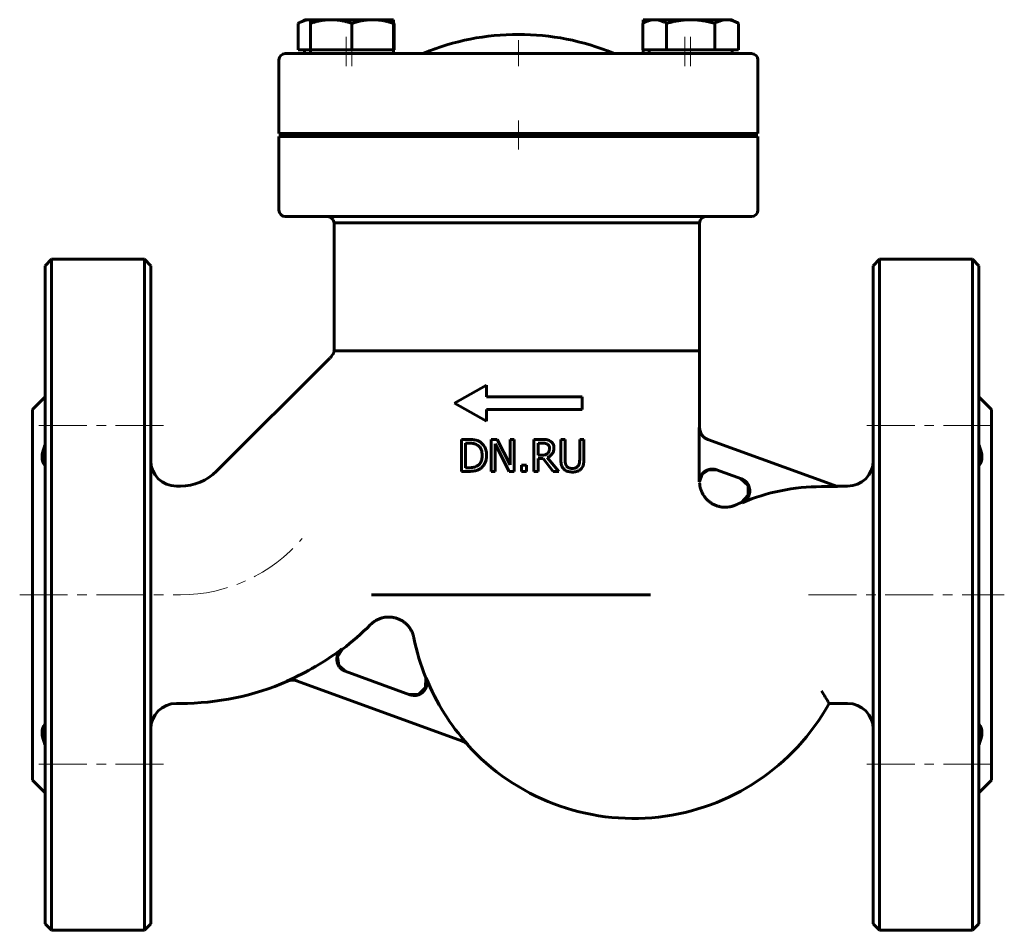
# Model space of a CAD drawing. Header units: millimetres. Extents: x -77 to 77, y -71 to 71.
import ezdxf

# ---------------------------------------------------------------- set-up
doc = ezdxf.new("R2010")
doc.units = ezdxf.units.MM
doc.linetypes.add('K5LT_AXLED', pattern=[12, 7.5, -1.5, 1.5, -1.5])
doc.linetypes.add('K5LT_BASIC', pattern=[0])
doc.layers.add('Системный слой (1)', color=7, linetype='Continuous', true_color=0x6c6c6c)

# ---------------------------------------------------------------- blocks, each defined once
blk = doc.blocks.new('U0')
at = {"layer": 'Системный слой (1)', "color": 143, "linetype": 'K5LT_BASIC', "lineweight": 60, "true_color": 0x33acca}
for start, end in [(191.049, 201.7778), (221.9415, 330.9407)]:
    blk.add_arc((19, -18.75), 35, start, end, dxfattribs=at)
blk = doc.blocks.new('U1')
at = {"layer": 'Системный слой (1)', "color": 143, "linetype": 'K5LT_BASIC', "lineweight": 60, "true_color": 0x33acca}
for start, end in [(307.0849, 315), (270, 293.5132)]:
    blk.add_arc((-51.86, 6.25), 42, start, end, dxfattribs=at)
blk = doc.blocks.new('U2')
at = {"layer": 'Системный слой (1)', "color": 143, "linetype": 'K5LT_BASIC', "lineweight": 60, "true_color": 0x33acca}
for p, q in [((56.5, -18.75), (56.5, 32.75)), ((56.5, -70.25), (56.5, -18.75))]:
    blk.add_line(p, q, dxfattribs=at)
blk = doc.blocks.new('U3')
at = {"layer": 'Системный слой (1)', "color": 143, "linetype": 'K5LT_BASIC', "lineweight": 60, "true_color": 0x33acca}
for p, q in [((-56.5, -18.75), (-56.5, 32.75)), ((-56.5, -70.25), (-56.5, -18.75))]:
    blk.add_line(p, q, dxfattribs=at)
blk = doc.blocks.new('U4')
at = {"layer": 'Системный слой (1)', "color": 143, "linetype": 'K5LT_BASIC', "lineweight": 60, "true_color": 0x33acca}
for p, q in [((-28.4, 18.39), (-28.3, 18.51)), ((-28.3, 18.51), (-28.12, 18.74)), ((-28.12, 18.74), (-27.97, 18.96)), ((-28.51, 18.28), (-28.5, 18.29)), ((-28.51, 18.28), (-28.51, 18.28)), ((-28.51, 18.28), (-28.51, 18.28)), ((-28.51, 18.28), (-28.51, 18.28)), ((-28.51, 18.28), (-28.51, 18.28)), ((-28.51, 18.28), (-28.51, 18.28)), ((-28.51, 18.28), (-28.51, 18.28)), ((-28.51, 18.28), (-28.51, 18.28)), ((-28.51, 18.28), (-28.51, 18.28)), ((-28.51, 18.28), (-28.51, 18.28)), ((-28.51, 18.28), (-28.51, 18.28)), ((-28.51, 18.28), (-28.51, 18.28)), ((-28.51, 18.28), (-28.51, 18.28)), ((-28.51, 18.28), (-28.51, 18.28)), ((-28.51, 18.28), (-28.51, 18.28)), ((-28.5, 18.29), (-28.48, 18.31)), ((-28.5, 18.29), (-28.5, 18.29)), ((-28.48, 18.31), (-28.46, 18.33)), ((-28.46, 18.33), (-28.4, 18.39))]:
    blk.add_line(p, q, dxfattribs=at)
blk = doc.blocks.new('U5')
at = {"layer": 'Системный слой (1)', "color": 143, "linetype": 'K5LT_BASIC', "lineweight": 60, "true_color": 0x33acca}
for p, q in [((75, -18.75), (75, 10.25)), ((75, -47.75), (75, -18.75))]:
    blk.add_line(p, q, dxfattribs=at)
blk = doc.blocks.new('U6')
at = {"layer": 'Системный слой (1)', "color": 143, "linetype": 'K5LT_BASIC', "lineweight": 60, "true_color": 0x33acca}
for p, q in [((-13.51, -33.23), (-13.5, -31.74)), ((-14.55, -34.31), (-13.51, -33.23)), ((-16.04, -34.36), (-14.55, -34.31))]:
    blk.add_line(p, q, dxfattribs=at)
blk = doc.blocks.new('U7')
at = {"layer": 'Системный слой (1)', "color": 143, "linetype": 'K5LT_BASIC', "lineweight": 60, "true_color": 0x33acca}
for p, q in [((-75, -18.75), (-75, 10.25)), ((-75, -47.75), (-75, -18.75))]:
    blk.add_line(p, q, dxfattribs=at)
blk = doc.blocks.new('U8')
at = {"layer": 'Системный слой (1)', "color": 143, "linetype": 'K5LT_BASIC', "lineweight": 60, "true_color": 0x33acca}
for p, q in [((35.79, -0.58), (36.92, -1.63)), ((36.92, -1.63), (36.96, -3.18)), ((36.96, -3.18), (35.88, -4.3))]:
    blk.add_line(p, q, dxfattribs=at)
blk = doc.blocks.new('U9')
at = {"layer": 'Системный слой (1)', "color": 143, "linetype": 'K5LT_BASIC', "lineweight": 60, "true_color": 0x33acca}
for p, q in [((-73, 32.75), (-73, -18.75)), ((-73, -18.75), (-73, -70.25))]:
    blk.add_line(p, q, dxfattribs=at)
blk = doc.blocks.new('U10')
at = {"layer": 'Системный слой (1)', "color": 143, "linetype": 'K5LT_BASIC', "lineweight": 60, "true_color": 0x33acca}
for p, q in [((73, 32.75), (73, -18.75)), ((73, -18.75), (73, -70.25))]:
    blk.add_line(p, q, dxfattribs=at)
blk = doc.blocks.new('U11')
at = {"layer": 'Системный слой (1)', "color": 143, "linetype": 'K5LT_BASIC', "lineweight": 60, "true_color": 0x33acca}
for p, q in [((-27.28, -28.44), (-26.53, -27.26)), ((-27.07, -29.82), (-27.28, -28.44)), ((-26.01, -30.73), (-27.07, -29.82))]:
    blk.add_line(p, q, dxfattribs=at)
blk = doc.blocks.new('U12')
at = {"layer": 'Системный слой (1)', "color": 143, "linetype": 'K5LT_BASIC', "lineweight": 60, "true_color": 0x33acca}
for p, q in [((29.75, 0.11), (29.34, -1.07)), ((30.78, 0.83), (29.75, 0.11)), ((32.03, 0.79), (30.78, 0.83))]:
    blk.add_line(p, q, dxfattribs=at)
blk = doc.blocks.new('U13')
at = {"layer": 'Системный слой (1)', "color": 143, "linetype": 'K5LT_BASIC', "lineweight": 60, "true_color": 0x33acca}
for p, q in [((-18.5, 70.71), (-18.54, 70.72)), ((-18.47, 70.69), (-18.5, 70.71)), ((-18.44, 70.67), (-18.47, 70.69))]:
    blk.add_line(p, q, dxfattribs=at)
blk = doc.blocks.new('U14')
at = {"layer": 'Системный слой (1)', "color": 143, "linetype": 'K5LT_BASIC', "lineweight": 60, "true_color": 0x33acca}
for p, q in [((-31.56, 71.25), (-31.57, 71.25)), ((-31.55, 71.25), (-31.56, 71.25)), ((-31.53, 71.25), (-31.55, 71.25))]:
    blk.add_line(p, q, dxfattribs=at)
blk = doc.blocks.new('U15')
at = {"layer": 'Системный слой (1)', "color": 143, "linetype": 'K5LT_BASIC', "lineweight": 60, "true_color": 0x33acca}
for p, q in [((-28.83, 40.45), (-28.33, 40.31)), ((-28.33, 40.31), (-27.97, 39.95)), ((-27.97, 39.95), (-27.84, 39.45))]:
    blk.add_line(p, q, dxfattribs=at)

msp = doc.modelspace()

# ---------------------------------------------------------------- linework, layer by layer
at = {"layer": 'Системный слой (1)', "color": 143, "linetype": 'K5LT_BASIC', "lineweight": 60, "true_color": 0x33acca}
for p, q in [((-32.44, 71.25), (-33.45, 70.67)), ((-32.44, 71.25), (-31.57, 71.25)), ((-31.57, 71.25), (-31.53, 71.25)), ((-31.53, 71.25), (-28.28, 71.25)), ((-31.53, 70.67), (-31.53, 71.25)), ((-28.28, 71.25), (-21.78, 71.25)), ((-21.78, 71.25), (-18.53, 71.25)), ((-18.53, 71.25), (-18.53, 70.67)), ((21.44, 71.25), (20.44, 70.67)), ((20.53, 70.73), (20.53, 71.25)), ((20.53, 71.25), (21.44, 71.25)), ((21.44, 71.25), (22.31, 71.25)), ((22.31, 71.25), (27.94, 71.25)), ((27.94, 71.25), (33.57, 71.25)), ((33.57, 71.25), (34.44, 71.25)), ((34.44, 71.25), (35.45, 70.67)), ((-33.45, 66.55), (-33.45, 70.67)), ((-31.53, 66.55), (-31.53, 70.67)), ((-25.03, 66.55), (-25.03, 70.67)), ((-18.53, 70.73), (-18.44, 70.67)), ((-18.53, 66.55), (-18.53, 70.67)), ((-18.44, 66.55), (-18.44, 70.67)), ((20.44, 66.55), (20.44, 70.67)), ((24.19, 66.55), (24.19, 70.67)), ((31.7, 66.55), (31.7, 70.67)), ((35.45, 66.55), (35.45, 70.67)), ((-31.57, 66.55), (-33.45, 66.55)), ((-32.44, 66.55), (-32.44, 65.95)), ((-31.53, 66.55), (-31.57, 66.55)), ((-31.53, 66.55), (-31.53, 65.95)), ((-28.28, 66.55), (-31.53, 66.55)), ((-25.03, 66.55), (-28.28, 66.55)), ((-21.78, 66.55), (-25.03, 66.55)), ((-18.53, 66.55), (-21.78, 66.55)), ((-18.44, 66.55), (-18.53, 66.55)), ((-18.53, 66.55), (-18.53, 65.95)), ((22.31, 66.55), (20.44, 66.55)), ((20.53, 66.55), (20.53, 65.95)), ((21.44, 66.55), (21.44, 65.95)), ((24.19, 66.55), (22.31, 66.55)), ((27.94, 66.55), (24.19, 66.55)), ((31.7, 66.55), (27.94, 66.55)), ((33.57, 66.55), (31.7, 66.55)), ((35.45, 66.55), (33.57, 66.55)), ((34.44, 66.55), (34.44, 65.95)), ((-36.46, 64.95), (-36.46, 53.45)), ((-24.71, 65.95), (-35.46, 65.95)), ((-17.84, 65.95), (-24.71, 65.95)), ((-11.51, 65.95), (-17.84, 65.95)), ((-4, 65.95), (-11.51, 65.95)), ((6.04, 65.95), (-4, 65.95)), ((13.54, 65.95), (6.04, 65.95)), ((19.87, 65.95), (13.54, 65.95)), ((26.71, 65.95), (19.87, 65.95)), ((37.46, 65.95), (26.71, 65.95)), ((38.46, 53.45), (38.46, 64.95)), ((-36.46, 53.45), (-24.71, 53.45)), ((-36.46, 52.95), (-36.46, 41.45)), ((-24.71, 52.95), (-36.46, 52.95)), ((-24.71, 53.45), (-17.84, 53.45)), ((-24.71, 52.95), (-17.87, 52.95)), ((-10.95, 52.95), (-17.87, 52.95)), ((-17.84, 53.45), (-10.92, 53.45)), ((-4.04, 52.95), (-10.95, 52.95)), ((-10.92, 53.45), (-4, 53.45)), ((-6.5, 52.95), (-6.5, 53.45)), ((-4.04, 52.95), (6, 52.95)), ((-4, 53.45), (6.04, 53.45)), ((12.92, 52.95), (6, 52.95)), ((6.04, 53.45), (12.95, 53.45)), ((8.5, 52.95), (8.5, 53.45)), ((19.84, 52.95), (12.92, 52.95)), ((12.95, 53.45), (19.87, 53.45)), ((19.84, 52.95), (26.71, 52.95)), ((19.87, 53.45), (26.71, 53.45)), ((26.71, 53.45), (38.46, 53.45)), ((38.46, 52.95), (26.71, 52.95)), ((38.46, 41.45), (38.46, 52.95)), ((-35.46, 40.45), (-24.71, 40.45)), ((-24.71, 40.45), (-17.87, 40.45)), ((-17.87, 40.45), (-11.54, 40.45)), ((-11.54, 40.45), (-4.04, 40.45)), ((-4.04, 40.45), (6, 40.45)), ((6, 40.45), (13.51, 40.45)), ((13.51, 40.45), (19.84, 40.45)), ((19.84, 40.45), (26.71, 40.45)), ((26.71, 40.45), (37.46, 40.45)), ((-26.18, 39.45), (-27.84, 39.45)), ((-27.84, 39.45), (-27.84, 19.45)), ((-26.18, 39.45), (-27.84, 39.45)), ((29.34, 39.45), (-26.18, 39.45)), ((-26.18, 39.45), (29.34, 39.45)), ((29.34, 39.45), (29.34, 19.45)), ((-73, 32.75), (-72, 33.75)), ((-72, -18.75), (-72, 33.75)), ((-57.5, 33.75), (-72, 33.75)), ((-57.5, 33.75), (-57.5, -18.75)), ((-56.5, 32.75), (-57.5, 33.75)), ((56.5, 32.75), (57.5, 33.75)), ((57.5, 33.75), (57.5, -18.75)), ((72, 33.75), (57.5, 33.75)), ((72, -18.75), (72, 33.75)), ((73, 32.75), (72, 33.75)), ((-28, 18.9), (-28, 18.9)), ((-26.18, 19.45), (-27.84, 19.45)), ((-26.18, 19.45), (-27.84, 19.45)), ((-26.18, 19.45), (29.34, 19.45)), ((29.34, 19.45), (-26.18, 19.45)), ((29.34, 7.43), (29.34, 19.45)), ((-46.2, 0.59), (-28.51, 18.28)), ((-9, 11.25), (-4, 14.08)), ((-4, 12.25), (-4, 14.08)), ((-75, 10.25), (-73, 12.25)), ((-9, 11.25), (-4, 8.42)), ((-4, 12.25), (11, 12.25)), ((11, 10.25), (11, 12.25)), ((75, 10.25), (73, 12.25)), ((-4, 8.42), (-4, 10.25)), ((-4, 10.25), (11, 10.25)), ((29.3, -1.07), (29.3, 7.44)), ((-7.91, 5.57), (-7.91, 0.57)), ((-6.77, 5.57), (-7.91, 5.57)), ((-7.25, 1.14), (-7.25, 4.99)), ((-7.25, 4.99), (-6.74, 4.99)), ((-3.25, 5.57), (-3.25, 0.57)), ((-2.3, 5.57), (-3.25, 5.57)), ((-2.63, 0.57), (-2.63, 4.88)), ((-2.63, 4.88), (-0.42, 0.57)), ((-0.29, 1.61), (-2.3, 5.57)), ((0.33, 5.57), (-0.29, 5.57)), ((-0.29, 5.57), (-0.29, 1.61)), ((0.33, 0.57), (0.33, 5.57)), ((3.43, 5.57), (3.43, 0.57)), ((4.71, 5.57), (3.43, 5.57)), ((4.09, 3.11), (4.09, 4.99)), ((4.09, 4.99), (4.75, 4.99)), ((7.63, 5.57), (7.63, 2.45)), ((8.3, 5.57), (7.63, 5.57)), ((8.3, 2.45), (8.3, 5.57)), ((10.59, 5.57), (10.59, 2.43)), ((11.25, 5.57), (10.59, 5.57)), ((11.25, 2.45), (11.25, 5.57)), ((50.89, -1.82), (30.62, 5.56)), ((4.67, 3.11), (4.09, 3.11)), ((4.09, 2.56), (4.85, 2.56)), ((4.09, 0.57), (4.09, 2.56)), ((4.85, 2.56), (6.43, 0.57)), ((7.3, 0.57), (5.52, 2.74)), ((-7.91, 0.57), (-6.76, 0.57)), ((-6.74, 1.14), (-7.25, 1.14)), ((-3.25, 0.57), (-2.63, 0.57)), ((-0.42, 0.57), (0.33, 0.57)), ((1.47, 1.52), (1.47, 0.57)), ((2.28, 1.52), (1.47, 1.52)), ((1.47, 0.57), (2.28, 0.57)), ((2.28, 0.57), (2.28, 1.52)), ((3.43, 0.57), (4.09, 0.57)), ((6.43, 0.57), (7.3, 0.57)), ((31.99, 0.81), (35.87, -0.61)), ((-52.5, -1.75), (-51.86, -1.75)), ((50.89, -1.82), (48.39, -1.82)), ((50.71, -1.75), (52.5, -1.75)), ((-72, -71.25), (-72, -18.75)), ((-57.5, -18.75), (-57.5, -71.25)), ((-22, -18.75), (21.66, -18.75)), ((21.66, -18.75), (21.66, -18.75)), ((57.5, -18.75), (57.5, -71.25)), ((72, -71.25), (72, -18.75)), ((-22.16, -23.45), (-22.1, -23.4)), ((-22.11, -23.4), (-22.11, -23.4)), ((-15.97, -34.38), (-26.07, -30.71)), ((-33.7, -32.19), (-7.72, -41.64)), ((-52.5, -35.75), (-51.86, -35.75)), ((49.59, -35.75), (52.5, -35.75)), ((-75, -47.75), (-73, -49.75)), ((75, -47.75), (73, -49.75)), ((-73, -70.25), (-72, -71.25)), ((-56.5, -70.25), (-57.5, -71.25)), ((56.5, -70.25), (57.5, -71.25)), ((73, -70.25), (72, -71.25)), ((-57.5, -71.25), (-72, -71.25)), ((72, -71.25), (57.5, -71.25))]:
    msp.add_line(p, q, dxfattribs=at)
at = {"layer": 'Системный слой (1)', "color": 30, "linetype": 'K5LT_AXLED', "lineweight": 18, "true_color": 0xff8000}
for p, q in [((-25.94, 68.55), (-25.94, 63.95)), ((-25.03, 68.55), (-25.03, 63.95)), ((1, 63.95), (1, 68.02)), ((27.03, 68.55), (27.03, 63.95)), ((27.94, 68.55), (27.94, 63.95)), ((1, 50.95), (1, 55.45)), ((-54.5, 7.77), (-75, 7.77)), ((75, 7.77), (54.5, 7.77)), ((-77, -18.75), (-51.86, -18.75)), ((46.39, -18.75), (77, -18.75)), ((-54.5, -45.27), (-75, -45.27)), ((75, -45.27), (54.5, -45.27))]:
    msp.add_line(p, q, dxfattribs=at)
at = {"layer": 'Системный слой (1)', "color": 143, "linetype": 'K5LT_BASIC', "lineweight": 60, "true_color": 0x33acca}
for centre, radius, start, end in [((1, 29.95), 39, 67.6684, 112.3316), ((-35.46, 64.95), 1, 90, 180), ((-14.2, 66.95), 1, 270, 292.3316), ((16.2, 66.95), 1, 247.6684, 270), ((37.46, 64.95), 1, 0, 90), ((-35.46, 41.45), 1, 180, 270), ((30.34, 39.45), 1, 90, 180), ((37.46, 41.45), 1, 270, 0), ((-52.5, 2.25), 4, 180, 270), ((52.5, 2.25), 4, 270, 0), ((-51.86, 6.25), 8, 270, 315), ((48.39, -33.75), 31.93, 90, 112.8782), ((-51.86, 6.25), 41.93, 293.4115, 307.0224), ((19, -18.75), 34.93, 201.8804, 222.1567), ((-52.5, -39.75), 4, 90, 180), ((52.5, -39.75), 4, 0, 90)]:
    msp.add_arc(centre, radius, start, end, dxfattribs=at)
at = {"layer": 'Системный слой (1)', "color": 30, "linetype": 'K5LT_AXLED', "lineweight": 18, "true_color": 0xff8000}
msp.add_arc((-51.86, 6.25), 25, 270, 319.5837, dxfattribs=at)
at = {"layer": 'Системный слой (1)', "color": 143, "linetype": 'K5LT_BASIC', "lineweight": 60, "true_color": 0x33acca}
for points, weights in [([(-31.57, 71.25), (-32.44, 71.25), (-33.45, 70.67)], [1, 1.0379548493, 1]), ([(-28.28, 71.25), (-29.79, 71.25), (-31.53, 70.67)], [1, 1.0379548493, 1]), ([(-25.03, 70.67), (-26.78, 71.25), (-28.28, 71.25)], [1, 1.0379548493, 1]), ([(-21.78, 71.25), (-23.29, 71.25), (-25.03, 70.67)], [1, 1.0379548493, 1]), ([(-18.53, 70.67), (-20.28, 71.25), (-21.78, 71.25)], [1, 1.0379548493, 1]), ([(22.31, 71.25), (21.44, 71.25), (20.44, 70.67)], [1, 1.0379548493, 1]), ([(24.19, 70.67), (23.18, 71.25), (22.31, 71.25)], [1, 1.0379548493, 1]), ([(27.94, 71.25), (26.2, 71.25), (24.19, 70.67)], [1, 1.0379548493, 1]), ([(31.7, 70.67), (29.68, 71.25), (27.94, 71.25)], [1, 1.0379548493, 1]), ([(33.57, 71.25), (32.7, 71.25), (31.7, 70.67)], [1, 1.0379548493, 1]), ([(35.45, 70.67), (34.44, 71.25), (33.57, 71.25)], [1, 1.0379548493, 1]), ([(35.88, -4.3), (35.44, -4.48), (35.01, -4.68)], [0.931481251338, 0.930451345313, 0.929630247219])]:
    msp.add_rational_spline(points, weights, degree=2, dxfattribs=at)
for points, knots in [([(-28, 18.9), (-28, 18.9), (-28, 18.9), (-28, 18.9), (-28, 18.9), (-28, 18.9), (-28, 18.9), (-28, 18.91), (-28, 18.91), (-27.99, 18.91), (-27.99, 18.92), (-27.99, 18.93), (-27.98, 18.93), (-27.97, 18.95), (-27.97, 18.95), (-27.96, 18.97), (-27.96, 18.97), (-27.94, 19.01), (-27.93, 19.04), (-27.9, 19.1), (-27.89, 19.14), (-27.86, 19.22), (-27.86, 19.25), (-27.84, 19.33), (-27.84, 19.37), (-27.84, 19.42), (-27.84, 19.44), (-27.84, 19.45)], [0, 0, 0, 0, 0.027883, 0.027883, 0.076679, 0.076679, 0.167299, 0.167299, 0.341568, 0.341568, 0.683136, 0.683136, 1.359301, 1.359301, 1.925049, 1.925049, 2.683737, 2.683737, 5.276819, 5.276819, 8.476819, 8.476819, 11.676819, 11.676819, 14.876819, 14.876819, 16, 16, 16, 16]), ([(29.3, 7.44), (29.3, 7.37), (29.31, 7.29), (29.32, 7.15), (29.34, 7.07), (29.37, 6.93), (29.39, 6.86), (29.43, 6.75), (29.44, 6.72), (29.48, 6.61), (29.51, 6.55), (29.59, 6.41), (29.63, 6.35), (29.7, 6.24), (29.74, 6.2), (29.81, 6.11), (29.84, 6.07), (29.93, 5.98), (29.99, 5.93), (30.1, 5.84), (30.16, 5.8), (30.29, 5.72), (30.35, 5.68), (30.48, 5.61), (30.55, 5.59), (30.62, 5.56)], [0, 0, 0, 0, 0.022102, 0.022102, 0.0445629, 0.0445629, 0.0671087, 0.0671087, 0.0780693, 0.0780693, 0.1006286, 0.1006286, 0.1230557, 0.1230557, 0.1402384, 0.1402384, 0.1562637, 0.1562637, 0.17871, 0.17871, 0.2007547, 0.2007547, 0.2231798, 0.2231798, 0.2452487, 0.2452487, 0.2452487, 0.2452487]), ([(29.34, 7.43), (29.34, 6.96), (29.64, 6.15), (30.33, 5.67), (30.66, 5.55)], [0, 0, 0, 0, 0.571426, 1, 1, 1, 1]), ([(-73, 4.78), (-73.02, 4.74), (-73.03, 4.7), (-73.34, 4), (-73.5, 3.35), (-73.5, 2.28), (-73.34, 1.82), (-73.03, 1.47), (-73.02, 1.46), (-73, 1.44)], [3.7644052, 3.7644052, 3.7644052, 3.7644052, 3.7772627, 3.7772627, 4.0040753, 4.0040753, 4.230888, 4.230888, 4.2437455, 4.2437455, 4.2437455, 4.2437455]), ([(-4.98, 5.17), (-5.12, 5.26), (-5.31, 5.35), (-5.52, 5.42), (-5.6, 5.44), (-5.63, 5.45), (-5.7, 5.47), (-5.75, 5.48), (-5.85, 5.5), (-5.92, 5.52), (-6.12, 5.54), (-6.26, 5.55), (-6.53, 5.57), (-6.62, 5.57), (-6.73, 5.57), (-6.75, 5.57), (-6.77, 5.57)], [-0.3575107, -0.3575107, -0.3575107, -0.3575107, -0.2213191, -0.177449, -0.177449, -0.1512612, -0.1512612, -0.1229312, -0.1229312, -0.0892924, -0.0892924, -0.034294, -0.034294, -0.0068119, -0.0068119, 0, 0, 0, 0]), ([(-6.74, 4.99), (-6.67, 4.99), (-6.6, 4.99), (-6.47, 4.99), (-6.4, 4.98), (-6.27, 4.97), (-6.21, 4.96), (-6.12, 4.95), (-6.09, 4.94), (-6.04, 4.93), (-6.01, 4.93), (-5.99, 4.92), (-5.99, 4.92), (-5.99, 4.92), (-5.99, 4.92), (-5.79, 4.87), (-5.6, 4.8), (-5.42, 4.69)], [-0.1013347, -0.1013347, -0.1013347, -0.1013347, -0.0945737, -0.0945737, -0.0865955, -0.0865955, -0.0767573, -0.0767573, -0.0701615, -0.0701615, -0.064102, -0.064102, -0.0635658, -0.0635658, -0.0631928, -0.0631928, 0, 0, 0, 0]), ([(-5.42, 4.69), (-5.28, 4.61), (-5.16, 4.51), (-4.95, 4.26), (-4.87, 4.12), (-4.7, 3.68), (-4.66, 3.37), (-4.66, 3.07)], [-0.1886112, -0.1886112, -0.1886112, -0.1886112, -0.1398, -0.1398, -0.0904651, -0.0904651, 0, 0, 0, 0]), ([(-3.97, 3.06), (-3.97, 3.29), (-3.99, 3.53), (-4.1, 4.03), (-4.18, 4.22), (-4.37, 4.59), (-4.54, 4.81), (-4.82, 5.06), (-4.9, 5.12), (-4.98, 5.17)], [-0.1833853, -0.1833853, -0.1833853, -0.1833853, -0.1528523, -0.1528523, -0.1149161, -0.1149161, -0.0293344, -0.0293344, 0, 0, 0, 0]), ([(5.99, 5.31), (5.88, 5.38), (5.76, 5.43), (5.62, 5.48), (5.6, 5.48), (5.57, 5.49), (5.55, 5.5), (5.51, 5.51), (5.49, 5.51), (5.45, 5.52), (5.44, 5.52), (5.41, 5.53), (5.38, 5.53), (5.33, 5.54), (5.3, 5.54), (5.26, 5.54), (5.25, 5.55), (5.16, 5.55), (5.07, 5.56), (4.96, 5.56), (4.94, 5.56), (4.86, 5.57), (4.78, 5.57), (4.71, 5.57)], [-0.2273117, -0.2273117, -0.2273117, -0.2273117, -0.1163936, -0.1163936, -0.1044456, -0.1044456, -0.0926816, -0.0926816, -0.0811651, -0.0811651, -0.0765909, -0.0765909, -0.0657479, -0.0657479, -0.0550866, -0.0550866, -0.0530457, -0.0530457, -0.0270485, -0.0270485, -0.0212265, -0.0212265, 0, 0, 0, 0]), ([(4.75, 4.99), (4.81, 4.99), (4.87, 4.99), (4.99, 4.99), (5.05, 4.98), (5.12, 4.97), (5.15, 4.97), (5.19, 4.96), (5.2, 4.96), (5.22, 4.95), (5.23, 4.95), (5.35, 4.92), (5.45, 4.88), (5.54, 4.82)], [-0.05825207, -0.05825207, -0.05825207, -0.05825207, -0.05260985, -0.05260985, -0.04437724, -0.04437724, -0.03953642, -0.03953642, -0.03614462, -0.03614462, -0.03374571, -0.03374571, 0, 0, 0, 0]), ([(5.54, 4.82), (5.6, 4.78), (5.65, 4.74), (5.71, 4.66), (5.74, 4.62), (5.77, 4.58), (5.78, 4.55), (5.78, 4.55), (5.79, 4.54), (5.79, 4.53), (5.84, 4.4), (5.86, 4.28), (5.86, 4.16)], [-0.06951256, -0.06951256, -0.06951256, -0.06951256, -0.05394546, -0.05394546, -0.04764324, -0.04131416, -0.04131416, -0.03986776, -0.03986776, -0.0366523, -0.0366523, 0, 0, 0, 0]), ([(6.55, 4.21), (6.55, 4.33), (6.54, 4.44), (6.5, 4.66), (6.46, 4.75), (6.41, 4.85), (6.41, 4.86), (6.39, 4.89), (6.38, 4.91), (6.35, 4.95), (6.33, 4.98), (6.28, 5.04), (6.25, 5.08), (6.19, 5.14), (6.16, 5.18), (6.12, 5.21), (6.12, 5.21), (6.07, 5.25), (6.03, 5.28), (5.99, 5.31)], [-0.2430057, -0.2430057, -0.2430057, -0.2430057, -0.1583552, -0.1583552, -0.0831537, -0.0831537, -0.0762957, -0.0762957, -0.0636658, -0.0636658, -0.0484458, -0.0484458, -0.0313939, -0.0313939, -0.0168011, -0.0168011, -0.0158885, -0.0158885, 0, 0, 0, 0]), ([(73, 4.78), (73.02, 4.74), (73.03, 4.7), (73.34, 4), (73.5, 3.35), (73.5, 2.28), (73.34, 1.82), (73.03, 1.47), (73.02, 1.46), (73, 1.44)], [3.7644052, 3.7644052, 3.7644052, 3.7644052, 3.7772627, 3.7772627, 4.0040753, 4.0040753, 4.230888, 4.230888, 4.2437455, 4.2437455, 4.2437455, 4.2437455]), ([(5.58, 3.37), (5.53, 3.32), (5.47, 3.28), (5.31, 3.19), (5.22, 3.17), (5.02, 3.13), (4.85, 3.11), (4.67, 3.11)], [-0.07003327, -0.07003327, -0.07003327, -0.07003327, -0.06264676, -0.06264676, -0.05201226, -0.05201226, 0, 0, 0, 0]), ([(5.52, 2.74), (5.71, 2.81), (5.88, 2.91), (6.13, 3.12), (6.26, 3.25), (6.45, 3.58), (6.51, 3.76), (6.55, 4.03), (6.55, 4.12), (6.55, 4.21)], [-0.2365982, -0.2365982, -0.2365982, -0.2365982, -0.1428301, -0.1428301, -0.0831388, -0.0831388, -0.0266722, -0.0266722, 0, 0, 0, 0]), ([(5.86, 4.16), (5.86, 4.06), (5.85, 3.97), (5.83, 3.81), (5.81, 3.76), (5.78, 3.68), (5.78, 3.66), (5.72, 3.54), (5.66, 3.45), (5.58, 3.37)], [-0.07704239, -0.07704239, -0.07704239, -0.07704239, -0.05544272, -0.05544272, -0.04030137, -0.04030137, -0.03368662, -0.03368662, 0, 0, 0, 0]), ([(-4.66, 3.07), (-4.66, 2.85), (-4.68, 2.62), (-4.77, 2.26), (-4.83, 2.07), (-5.06, 1.72), (-5.2, 1.58), (-5.36, 1.48)], [-0.2313456, -0.2313456, -0.2313456, -0.2313456, -0.1266385, -0.1266385, -0.0589988, -0.0589988, 0, 0, 0, 0]), ([(-4.99, 0.97), (-4.85, 1.07), (-4.71, 1.18), (-4.48, 1.44), (-4.37, 1.59), (-4.16, 1.99), (-4.03, 2.3), (-3.97, 2.84), (-3.97, 2.95), (-3.97, 3.06)], [-0.3314495, -0.3314495, -0.3314495, -0.3314495, -0.2479132, -0.2479132, -0.1613325, -0.1613325, -0.0340477, -0.0340477, 0, 0, 0, 0]), ([(7.63, 2.45), (7.63, 1.97), (7.69, 1.7), (7.79, 1.37), (7.87, 1.21), (8.03, 1.01), (8.07, 0.97), (8.11, 0.93)], [-0.1230303, -0.1230303, -0.1230303, -0.1230303, -0.0743458, -0.0743458, -0.0185946, -0.0185946, 0, 0, 0, 0]), ([(8.51, 1.44), (8.44, 1.55), (8.38, 1.67), (8.32, 1.94), (8.31, 2.11), (8.3, 2.34), (8.3, 2.39), (8.3, 2.45)], [-0.1223342, -0.1223342, -0.1223342, -0.1223342, -0.0695342, -0.0695342, -0.0166698, -0.0166698, 0, 0, 0, 0]), ([(10.59, 2.43), (10.59, 2.27), (10.58, 2.09), (10.53, 1.82), (10.51, 1.68), (10.41, 1.5), (10.39, 1.47), (10.37, 1.44)], [-0.1450204, -0.1450204, -0.1450204, -0.1450204, -0.062306, -0.062306, -0.0112847, -0.0112847, 0, 0, 0, 0]), ([(10.77, 0.93), (10.85, 1), (10.92, 1.08), (11.03, 1.26), (11.08, 1.36), (11.18, 1.64), (11.23, 1.89), (11.25, 2.29), (11.25, 2.37), (11.25, 2.45)], [-0.2290821, -0.2290821, -0.2290821, -0.2290821, -0.1740679, -0.1740679, -0.1190128, -0.1190128, -0.0243386, -0.0243386, 0, 0, 0, 0]), ([(-6.76, 0.57), (-6.47, 0.57), (-6.15, 0.58), (-5.7, 0.66), (-5.47, 0.71), (-5.12, 0.89), (-5.05, 0.93), (-4.99, 0.97)], [-0.291088, -0.291088, -0.291088, -0.291088, -0.1206882, -0.1206882, -0.0226491, -0.0226491, 0, 0, 0, 0]), ([(-5.36, 1.48), (-5.61, 1.3), (-5.85, 1.24), (-6.22, 1.16), (-6.49, 1.14), (-6.74, 1.14)], [-0.1148378, -0.1148378, -0.1148378, -0.1148378, -0.0792808, -0.0792808, 0, 0, 0, 0]), ([(8.11, 0.93), (8.25, 0.79), (8.41, 0.68), (8.73, 0.55), (8.94, 0.49), (9.3, 0.47), (9.37, 0.46), (9.44, 0.46)], [-0.2262305, -0.2262305, -0.2262305, -0.2262305, -0.1131212, -0.1131212, -0.022054, -0.022054, 0, 0, 0, 0]), ([(9.44, 1.03), (9.33, 1.03), (9.22, 1.04), (9.07, 1.07), (9.03, 1.08), (8.95, 1.1), (8.91, 1.12), (8.86, 1.14), (8.85, 1.15), (8.74, 1.2), (8.66, 1.26), (8.56, 1.37), (8.53, 1.41), (8.51, 1.44)], [-0.1100315, -0.1100315, -0.1100315, -0.1100315, -0.0751757, -0.0751757, -0.0624455, -0.0624455, -0.0497153, -0.0497153, -0.0452116, -0.0452116, -0.0121435, -0.0121435, 0, 0, 0, 0]), ([(10.37, 1.44), (10.33, 1.38), (10.29, 1.33), (10.18, 1.23), (10.12, 1.19), (9.98, 1.12), (9.83, 1.06), (9.54, 1.03), (9.49, 1.03), (9.44, 1.03)], [-0.2172789, -0.2172789, -0.2172789, -0.2172789, -0.1553534, -0.1553534, -0.0909165, -0.0909165, -0.0156992, -0.0156992, 0, 0, 0, 0]), ([(9.44, 0.46), (9.66, 0.46), (9.9, 0.48), (10.35, 0.61), (10.52, 0.72), (10.69, 0.85), (10.73, 0.89), (10.77, 0.93)], [-0.1124877, -0.1124877, -0.1124877, -0.1124877, -0.0674313, -0.0674313, -0.0167192, -0.0167192, 0, 0, 0, 0]), ([(31.99, 0.81), (31.92, 0.83), (31.85, 0.85), (31.71, 0.89), (31.63, 0.9), (31.49, 0.92), (31.41, 0.92), (31.3, 0.92), (31.26, 0.92), (31.15, 0.92), (31.07, 0.91), (30.92, 0.89), (30.85, 0.87), (30.71, 0.83), (30.64, 0.81), (30.54, 0.77), (30.5, 0.76), (30.44, 0.73), (30.42, 0.72), (30.33, 0.67), (30.26, 0.63), (30.14, 0.55), (30.08, 0.51), (29.96, 0.41), (29.91, 0.36), (29.85, 0.3), (29.85, 0.3), (29.79, 0.23), (29.74, 0.18), (29.66, 0.07), (29.63, 0.02), (29.56, -0.09), (29.52, -0.16), (29.47, -0.27), (29.45, -0.32), (29.41, -0.44), (29.38, -0.51), (29.35, -0.65), (29.33, -0.73), (29.31, -0.87), (29.31, -0.95), (29.3, -1.04), (29.3, -1.05), (29.3, -1.07)], [0, 0, 0, 0, 0.0220301, 0.0220301, 0.0444708, 0.0444708, 0.0671091, 0.0671091, 0.0783404, 0.0783404, 0.1009545, 0.1009545, 0.1235685, 0.1235685, 0.1456997, 0.1456997, 0.1566366, 0.1566366, 0.1652089, 0.1652089, 0.1874415, 0.1874415, 0.2099412, 0.2099412, 0.2323444, 0.2323444, 0.2348161, 0.2348161, 0.25733, 0.25733, 0.2752965, 0.2752965, 0.297808, 0.297808, 0.3128757, 0.3128757, 0.3353401, 0.3353401, 0.3578376, 0.3578376, 0.3799644, 0.3799644, 0.3853007, 0.3853007, 0.3853007, 0.3853007]), ([(35.01, -4.69), (35.01, -4.69), (35.01, -4.69), (35, -4.69), (35, -4.69), (34.99, -4.7), (34.98, -4.7), (34.97, -4.71), (34.95, -4.71), (34.92, -4.73), (34.9, -4.74), (34.83, -4.76), (34.79, -4.78), (34.66, -4.83), (34.58, -4.86), (34.32, -4.93), (34.15, -4.97), (33.8, -5.02), (33.63, -5.04), (33.27, -5.05), (33.1, -5.04), (32.75, -5.01), (32.58, -4.98), (32.24, -4.89), (32.08, -4.84), (31.74, -4.71), (31.58, -4.64), (31.27, -4.47), (31.12, -4.37), (30.84, -4.17), (30.7, -4.06), (30.46, -3.82), (30.35, -3.7), (30.13, -3.43), (30.03, -3.28), (29.84, -2.97), (29.75, -2.81), (29.6, -2.47), (29.54, -2.3), (29.44, -1.95), (29.4, -1.77), (29.36, -1.47), (29.35, -1.36), (29.34, -1.24)], [0, 0, 0, 0, 0.016645, 0.016645, 0.041613, 0.041613, 0.087388, 0.087388, 0.174775, 0.174775, 0.345389, 0.345389, 0.678295, 0.678295, 1.32746, 1.32746, 2.57196, 2.57196, 3.829784, 3.829784, 5.08403, 5.08403, 6.313203, 6.313203, 7.562444, 7.562444, 8.83503, 8.83503, 10.098672, 10.098672, 11.326032, 11.326032, 12.506763, 12.506763, 13.79044, 13.79044, 15.100628, 15.100628, 16.412769, 16.412769, 17.700802, 17.700802, 18.550169, 18.550169, 18.550169, 18.550169]), ([(35.98, -4.33), (36.22, -4.23), (36.44, -4.08), (36.81, -3.71), (36.95, -3.49), (37.15, -3.01), (37.2, -2.76), (37.2, -2.24), (37.15, -1.98), (36.95, -1.5), (36.81, -1.28), (36.52, -0.98), (36.4, -0.89), (36.15, -0.73), (36.01, -0.66), (35.87, -0.61)], [0, 0, 0, 0, 0.078492, 0.078492, 0.1562609, 0.1562609, 0.2337066, 0.2337066, 0.3115066, 0.3115066, 0.3900436, 0.3900436, 0.4353528, 0.4353528, 0.480676, 0.480676, 0.480676, 0.480676]), ([(-15.35, -25.46), (-15.35, -25.46), (-15.35, -25.45), (-15.35, -25.45), (-15.35, -25.45), (-15.35, -25.44), (-15.36, -25.44), (-15.36, -25.42), (-15.36, -25.42), (-15.37, -25.39), (-15.37, -25.37), (-15.38, -25.32), (-15.39, -25.29), (-15.41, -25.19), (-15.43, -25.13), (-15.49, -24.94), (-15.53, -24.81), (-15.65, -24.53), (-15.73, -24.37), (-15.91, -24.06), (-16.01, -23.91), (-16.23, -23.63), (-16.35, -23.5), (-16.59, -23.25), (-16.72, -23.14), (-16.98, -22.95), (-17.11, -22.86), (-17.4, -22.69), (-17.56, -22.61), (-17.89, -22.47), (-18.06, -22.41), (-18.39, -22.32), (-18.56, -22.29), (-18.89, -22.24), (-19.06, -22.23), (-19.4, -22.22), (-19.57, -22.23), (-19.91, -22.27), (-20.08, -22.3), (-20.4, -22.38), (-20.56, -22.44), (-20.89, -22.56), (-21.05, -22.64), (-21.36, -22.81), (-21.51, -22.9), (-21.81, -23.13), (-21.96, -23.26), (-22.11, -23.4)], [0, 0, 0, 0, 0.008855, 0.008855, 0.024352, 0.024352, 0.053132, 0.053132, 0.108478, 0.108478, 0.216957, 0.216957, 0.4317, 0.4317, 0.85233, 0.85233, 1.675878, 1.675878, 2.784293, 2.784293, 3.899007, 3.899007, 4.999152, 4.999152, 6.063931, 6.063931, 7.034314, 7.034314, 8.145991, 8.145991, 9.262674, 9.262674, 10.312222, 10.312222, 11.359724, 11.359724, 12.425542, 12.425542, 13.490974, 13.490974, 14.534647, 14.534647, 15.648174, 15.648174, 16.758389, 16.758389, 18, 18, 18, 18]), ([(-26.61, -27.23), (-26.67, -27.27), (-26.72, -27.32), (-26.83, -27.42), (-26.88, -27.48), (-26.98, -27.59), (-27.02, -27.65), (-27.08, -27.74), (-27.1, -27.77), (-27.16, -27.87), (-27.19, -27.94), (-27.25, -28.07), (-27.28, -28.14), (-27.33, -28.28), (-27.34, -28.36), (-27.37, -28.46), (-27.37, -28.5), (-27.39, -28.61), (-27.39, -28.68), (-27.4, -28.83), (-27.4, -28.9), (-27.39, -29.05), (-27.38, -29.12), (-27.36, -29.23), (-27.35, -29.27), (-27.33, -29.34), (-27.32, -29.38), (-27.28, -29.49), (-27.26, -29.56), (-27.2, -29.69), (-27.16, -29.76), (-27.09, -29.89), (-27.05, -29.94), (-26.96, -30.06), (-26.92, -30.12), (-26.81, -30.23), (-26.76, -30.28), (-26.67, -30.36), (-26.63, -30.39), (-26.53, -30.47), (-26.47, -30.51), (-26.34, -30.59), (-26.28, -30.62), (-26.17, -30.67), (-26.12, -30.69), (-26.07, -30.71)], [0, 0, 0, 0, 0.0222426, 0.0222426, 0.0447471, 0.0447471, 0.0671871, 0.0671871, 0.0780483, 0.0780483, 0.100555, 0.100555, 0.122994, 0.122994, 0.1454991, 0.1454991, 0.1557761, 0.1557761, 0.1782034, 0.1782034, 0.2007402, 0.2007402, 0.2228854, 0.2228854, 0.2335725, 0.2335725, 0.2459499, 0.2459499, 0.2681011, 0.2681011, 0.2907641, 0.2907641, 0.3117735, 0.3117735, 0.3343825, 0.3343825, 0.3569994, 0.3569994, 0.3712798, 0.3712798, 0.393918, 0.393918, 0.4160364, 0.4160364, 0.4308167, 0.4308167, 0.4308167, 0.4308167]), ([(-33.7, -32.19), (-33.94, -32.1), (-34.19, -32.06), (-34.71, -32.07), (-34.96, -32.13), (-35.19, -32.23)], [0, 0, 0, 0, 0.0768829, 0.0768829, 0.1537328, 0.1537328, 0.1537328, 0.1537328]), ([(-35.1, -32.26), (-34.63, -32.06), (-34.09, -32.04), (-33.62, -32.22), (-33.62, -32.22), (-33.62, -32.22)], [0, 0, 0, 0, 0.999993, 0.999993, 1, 1, 1, 1]), ([(-15.97, -34.38), (-15.72, -34.47), (-15.46, -34.51), (-14.93, -34.49), (-14.67, -34.43), (-14.2, -34.21), (-13.98, -34.06), (-13.63, -33.68), (-13.49, -33.46), (-13.31, -32.97), (-13.27, -32.71), (-13.28, -32.22), (-13.33, -31.99), (-13.42, -31.77)], [0, 0, 0, 0, 0.0790009, 0.0790009, 0.15788, 0.15788, 0.236267, 0.236267, 0.3140818, 0.3140818, 0.3916802, 0.3916802, 0.4623242, 0.4623242, 0.4623242, 0.4623242]), ([(49.59, -35.75), (49.59, -35.75), (49.53, -35.64), (49.21, -35.09), (48.87, -34.52), (48.39, -33.75)], [-0.8475648, -0.8475648, -0.8475648, -0.8475648, -0.5119692, -0.5119692, 0, 0, 0, 0]), ([(-73, -38.94), (-73.02, -38.96), (-73.03, -38.97), (-73.34, -39.32), (-73.5, -39.78), (-73.5, -40.85), (-73.34, -41.5), (-73.03, -42.2), (-73.02, -42.24), (-73, -42.28)], [3.7644052, 3.7644052, 3.7644052, 3.7644052, 3.7772627, 3.7772627, 4.0040753, 4.0040753, 4.230888, 4.230888, 4.2437455, 4.2437455, 4.2437455, 4.2437455]), ([(73, -38.94), (73.02, -38.96), (73.03, -38.97), (73.34, -39.32), (73.5, -39.78), (73.5, -40.85), (73.34, -41.5), (73.03, -42.2), (73.02, -42.24), (73, -42.28)], [3.7644052, 3.7644052, 3.7644052, 3.7644052, 3.7772627, 3.7772627, 4.0040753, 4.0040753, 4.230888, 4.230888, 4.2437455, 4.2437455, 4.2437455, 4.2437455]), ([(-7.03, -42.14), (-7.25, -41.9), (-7.53, -41.71), (-7.84, -41.6), (-7.84, -41.6), (-7.84, -41.6)], [0, 0, 0, 0, 0.9999603, 0.9999603, 0.9999702, 0.9999702, 0.9999702, 0.9999702]), ([(-6.9, -42.2), (-6.95, -42.14), (-7, -42.09), (-7.11, -41.99), (-7.17, -41.94), (-7.25, -41.89), (-7.26, -41.88), (-7.34, -41.83), (-7.4, -41.79), (-7.54, -41.72), (-7.6, -41.69), (-7.69, -41.65), (-7.7, -41.65), (-7.72, -41.64)], [0, 0, 0, 0, 0.0223109, 0.0223109, 0.0448612, 0.0448612, 0.0501405, 0.0501405, 0.0727877, 0.0727877, 0.0952587, 0.0952587, 0.1002134, 0.1002134, 0.1002134, 0.1002134])]:
    msp.add_open_spline(points, degree=3, knots=knots, dxfattribs=at)

# ---------------------------------------------------------------- block references
at = {"layer": 'Системный слой (1)'}
for name in ['U14', 'U13', 'U15', 'U9', 'U3', 'U2', 'U10', 'U4', 'U7', 'U5', 'U12', 'U8', 'U1', 'U0', 'U11', 'U6']:
    msp.add_blockref(name, (0, 0), dxfattribs=at)

doc.saveas('drawing.dxf')
